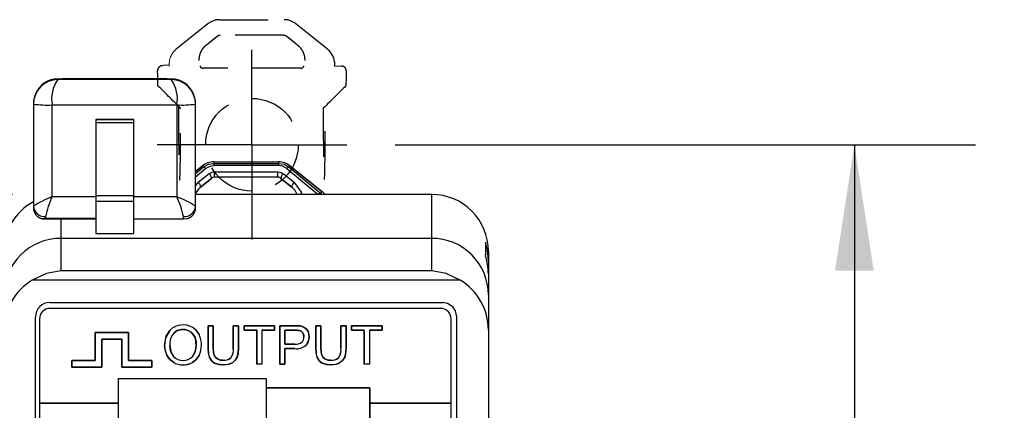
# Model space of a CAD drawing. Header units: millimetres. Extents: x 0 to 1397, y 0 to 1080.
# Tile 9 of 21: x 401 to 530, y 442 to 493. Entities that reach past the tile are written whole.
import ezdxf

# ---------------------------------------------------------------- set-up
doc = ezdxf.new("R2010")
doc.units = ezdxf.units.MM
doc.header["$LTSCALE"] = 5
doc.linetypes.add('CENTERX2', pattern=[20.32, 12.7, -2.54, 2.54, -2.54])
doc.linetypes.add('HIDDEN', pattern=[1.905, 1.27, -0.635])
doc.layers.add('CENTER', color=40, linetype='CENTERX2')
doc.layers.add('HIDDEN', color=102, linetype='HIDDEN')
doc.layers.add('DIMENSIONS', color=140, linetype='Continuous', lineweight=25)
doc.styles.add('SLDTEXTSTYLE0', font='TXT', dxfattribs={"width": 0.7})
doc.dimstyles.new('SLDDIMSTYLE0', dxfattribs={"dimtxt": 10.790039, "dimasz": 16.51, "dimexe": 0, "dimexo": 0.0625, "dimgap": 2.69751, "dimtad": 0, "dimtih": 1, "dimtoh": 1, "dimdec": 1, "dimlfac": 0.4, "dimrnd": 1e-09, "dimzin": 12, "dimdsep": 46, "dimtxsty": 'SLDTEXTSTYLE0', "dimsah": 1, "dimcen": 0.09, "dimadec": 0, "dimazin": 3, "dimtfac": 1, "dimtdec": 1, "dimtofl": 0, "dimtmove": 0, "dimatfit": 3, "dimfxl": 0, "dimfrac": 2, "dimtolj": 1, "dimtzin": 12, "dimarcsym": 0})

# ---------------------------------------------------------------- blocks, each defined once
blk = doc.blocks.new('_D')
at = {"layer": 'DIMENSIONS'}
for p, q in [((450.62, 476.33), (526.71, 476.33)), ((510.83, 476.33), (510.83, 361.16)), ((494.8, 341.59), (491.18, 341.59)), ((491.18, 341.59), (491.18, 324.44)), ((526.87, 341.59), (530.49, 341.59)), ((530.49, 341.59), (530.49, 324.44)), ((491.18, 324.44), (494.8, 324.44)), ((530.49, 324.44), (526.87, 324.44)), ((510.83, 206.85), (510.83, 322.03)), ((450.11, 206.85), (526.71, 206.85))]:
    blk.add_line(p, q, dxfattribs=at)
for points in [[(510.83, 476.33), (508.29, 459.82), (513.37, 459.82)], [(510.83, 206.85), (513.37, 223.36), (508.29, 223.36)]]:
    blk.add_solid(points, dxfattribs=at)
at = {"layer": 'DIMENSIONS', "char_height": 10.583, "attachment_point": 1, "style": 'SLDTEXTSTYLE0'}
for s, insert in [('107.8', (490.31, 357.65)), ('4.24', (494.8, 338.08))]:
    blk.add_mtext(s, dxfattribs=dict(at, insert=insert))
blk = doc.blocks.new('_D_1')
at = {"layer": 'DIMENSIONS'}
for p, q in [((400.43, 469.82), (318.66, 469.82)), ((334.53, 469.82), (334.53, 362.48)), ((318.5, 342.92), (314.88, 342.92)), ((314.88, 342.92), (314.88, 325.77)), ((350.57, 342.92), (354.19, 342.92)), ((354.19, 342.92), (354.19, 325.77)), ((314.88, 325.77), (318.5, 325.77)), ((354.19, 325.77), (350.57, 325.77)), ((334.53, 216.01), (334.53, 323.35)), ((400.43, 216.01), (318.66, 216.01))]:
    blk.add_line(p, q, dxfattribs=at)
for points in [[(334.53, 469.82), (331.99, 453.31), (337.07, 453.31)], [(334.53, 216.01), (337.07, 232.52), (331.99, 232.52)]]:
    blk.add_solid(points, dxfattribs=at)
at = {"layer": 'DIMENSIONS', "char_height": 10.583, "attachment_point": 1, "style": 'SLDTEXTSTYLE0'}
for s, insert in [('101.5', (314.01, 358.97)), ('4.00', (318.5, 339.41))]:
    blk.add_mtext(s, dxfattribs=dict(at, insert=insert))
blk = doc.blocks.new('SW_CENTERMARKSYMBOL_0')
at = {"layer": 'CENTER', "color": 0}
for p, q in [((0, 6.35), (0, 12.42)), ((0, 0), (0, 6.35)), ((-6.35, 0), (-12.42, 0)), ((0, 0), (-6.35, 0)), ((0, 0), (0, -6.35)), ((0, 0), (6.35, 0)), ((6.35, 0), (12.42, 0)), ((0, -6.35), (0, -12.42))]:
    blk.add_line(p, q, dxfattribs=at)

msp = doc.modelspace()

# ---------------------------------------------------------------- linework, layer by layer
at = {"color": 7, "linetype": 'Continuous', "lineweight": 18}
msp.add_line((421, 486.75), (420.17, 486.75), dxfattribs=at)
at = {"color": 102, "linetype": 'HIDDEN', "lineweight": 18}
msp.add_line((442.68, 486.63), (443.56, 486.63), dxfattribs=at)
for p, q in [((406.38, 484.86), (406.38, 484.97)), ((421.27, 484.86), (406.38, 484.86)), ((420.7, 484.97), (406.95, 484.97)), ((421.27, 484.97), (421.27, 484.86)), ((403.2, 481.72), (403.2, 481.65)), ((403.2, 481.65), (403.2, 468.29)), ((405.64, 481.55), (422.01, 481.55)), ((405.64, 469.52), (405.64, 481.55)), ((422.01, 481.55), (422.01, 469.52)), ((424.45, 481.65), (424.45, 481.72)), ((424.45, 468.29), (424.45, 481.65)), ((411.38, 479.64), (416.38, 479.64)), ((411.38, 479.64), (411.38, 479.22)), ((416.38, 479.64), (411.38, 479.64)), ((411.38, 479.64), (411.38, 479.64)), ((416.38, 479.22), (411.38, 479.22)), ((411.38, 479.22), (411.38, 469.7)), ((416.38, 479.22), (416.38, 479.64)), ((416.38, 479.64), (416.38, 479.64)), ((416.38, 469.7), (416.38, 479.22)), ((426.87, 474.08), (426.87, 473.89)), ((426.87, 474.08), (435.32, 474.08)), ((426.87, 474.08), (426.87, 474.08)), ((426.87, 474.08), (435.32, 474.08)), ((426.87, 473.89), (426.87, 473.61)), ((426.87, 473.89), (435.32, 473.89)), ((435.32, 474.08), (435.32, 473.89)), ((435.32, 474.08), (435.32, 474.08)), ((435.32, 473.89), (435.32, 473.61)), ((424.45, 472.83), (425.33, 473.54)), ((425.33, 473.54), (424.45, 472.83)), ((424.45, 472.56), (425.45, 473.39)), ((424.45, 472.13), (425.76, 473.22)), ((426.23, 472.54), (424.81, 471.38)), ((425.45, 473.39), (425.33, 473.54)), ((425.33, 473.54), (425.33, 473.54)), ((435.32, 473.61), (426.87, 473.61)), ((426.94, 472.79), (435.25, 472.79)), ((437.38, 471.38), (435.96, 472.54)), ((436.43, 473.22), (440.54, 469.83)), ((436.86, 473.54), (436.74, 473.39)), ((436.74, 473.39), (440.85, 470)), ((441.02, 470.21), (436.86, 473.54)), ((436.86, 473.54), (436.86, 473.54)), ((436.86, 473.54), (441.02, 470.21)), ((424.45, 470.94), (424.81, 471.38)), ((426.55, 471.93), (425.12, 470.77)), ((425.12, 470.77), (426.54, 471.93)), ((426.54, 471.93), (426.55, 471.93)), ((426.94, 472.07), (426.94, 472.07)), ((435.25, 472.07), (426.94, 472.07)), ((435.25, 472.07), (435.25, 472.07)), ((437.07, 470.77), (435.65, 471.93)), ((435.65, 471.93), (437.07, 470.77)), ((435.65, 471.93), (435.65, 471.93)), ((425.12, 470.77), (425.12, 470.77)), ((437.07, 470.77), (437.07, 470.77)), ((441.02, 470.21), (440.85, 470)), ((441.03, 469.82), (440.85, 470)), ((441.02, 470.21), (441.02, 470.21)), ((411.38, 469.52), (405.64, 469.52)), ((411.38, 469.7), (416.38, 469.7)), ((411.38, 469.7), (411.38, 468.91)), ((416.38, 468.91), (411.38, 468.91)), ((411.38, 468.91), (411.38, 464.71)), ((416.38, 468.91), (416.38, 469.7)), ((422.01, 469.52), (416.38, 469.52)), ((416.38, 464.71), (416.38, 468.91)), ((455.41, 469.82), (424.45, 469.82)), ((455.41, 464.07), (455.41, 469.82)), ((403.2, 468.29), (403.2, 468.08)), ((424.45, 468.08), (424.45, 468.29)), ((404.35, 466.64), (411.38, 466.64)), ((404.79, 466.91), (404.79, 466.7)), ((404.79, 466.7), (411.38, 466.7)), ((406.78, 466.64), (406.78, 464.07)), ((422.86, 466.58), (416.38, 466.58)), ((422.86, 466.58), (422.86, 466.91)), ((423.28, 466.64), (422.86, 466.58)), ((406.78, 464.07), (406.78, 459.83)), ((455.41, 464.07), (406.78, 464.07)), ((411.38, 464.71), (416.38, 464.71)), ((455.41, 459.83), (455.41, 464.07)), ((462.45, 463.55), (462.45, 461.85)), ((462.85, 462.38), (462.85, 461.14)), ((462.85, 461.14), (462.85, 459.44)), ((455.41, 459.83), (406.78, 459.83)), ((459.15, 458.61), (403.04, 458.61)), ((462.85, 459.44), (462.85, 456.66)), ((462.85, 456.66), (462.85, 452.05)), ((405.33, 455.66), (456.86, 455.66)), ((456.59, 454.9), (405.36, 454.9)), ((403.46, 232.11), (403.46, 453.79)), ((403.99, 453.52), (403.99, 442.5)), ((457.96, 442.5), (457.96, 453.52)), ((458.73, 232.11), (458.73, 453.79)), ((426.1, 452.63), (426.77, 452.63)), ((426.1, 449.72), (426.1, 452.63)), ((426.1, 452.63), (426.1, 449.72)), ((426.77, 452.63), (426.1, 452.63)), ((426.77, 452.63), (426.77, 449.72)), ((426.77, 449.72), (426.77, 452.63)), ((429.4, 452.63), (430.07, 452.63)), ((429.4, 449.72), (429.4, 452.63)), ((429.4, 452.63), (429.4, 449.72)), ((430.07, 452.63), (429.4, 452.63)), ((430.07, 452.63), (430.07, 449.72)), ((430.07, 449.72), (430.07, 452.63)), ((430.81, 452.63), (434.81, 452.63)), ((430.81, 452.04), (430.81, 452.63)), ((430.81, 452.63), (430.81, 452.04)), ((434.81, 452.63), (430.81, 452.63)), ((432.47, 452.04), (430.81, 452.04)), ((430.81, 452.04), (432.47, 452.04)), ((432.47, 447.58), (432.47, 452.04)), ((432.47, 452.04), (432.47, 447.58)), ((434.81, 452.04), (433.14, 452.04)), ((433.14, 452.04), (433.14, 447.58)), ((433.14, 452.04), (433.14, 447.58)), ((433.14, 452.04), (434.81, 452.04)), ((434.81, 452.63), (434.81, 452.04)), ((434.81, 452.04), (434.81, 452.63)), ((435.49, 452.63), (435.49, 447.58)), ((437.4, 452.63), (435.49, 452.63)), ((435.49, 452.63), (437.4, 452.63)), ((435.49, 447.58), (435.49, 452.63)), ((436.16, 452.04), (436.16, 450.23)), ((437.45, 452.04), (436.16, 452.04)), ((436.16, 452.04), (437.45, 452.04)), ((436.16, 450.23), (436.16, 452.04)), ((440.21, 452.63), (440.21, 449.72)), ((440.88, 452.63), (440.21, 452.63)), ((440.21, 452.63), (440.88, 452.63)), ((440.21, 449.72), (440.21, 452.63)), ((440.88, 449.72), (440.88, 452.63)), ((440.88, 452.63), (440.88, 449.72)), ((443.51, 452.63), (443.51, 449.72)), ((444.18, 452.63), (443.51, 452.63)), ((443.51, 452.63), (444.18, 452.63)), ((443.51, 449.72), (443.51, 452.63)), ((444.18, 449.72), (444.18, 452.63)), ((444.18, 452.63), (444.18, 449.72)), ((444.92, 452.63), (448.92, 452.63)), ((444.92, 452.04), (444.92, 452.63)), ((444.92, 452.63), (444.92, 452.04)), ((448.92, 452.63), (444.92, 452.63)), ((446.58, 452.04), (444.92, 452.04)), ((444.92, 452.04), (446.58, 452.04)), ((446.58, 447.58), (446.58, 452.04)), ((446.58, 452.04), (446.58, 447.58)), ((448.92, 452.04), (447.25, 452.04)), ((447.25, 452.04), (447.25, 447.58)), ((447.25, 452.04), (448.92, 452.04)), ((447.25, 452.04), (447.25, 447.58)), ((448.92, 452.63), (448.92, 452.04)), ((448.92, 452.04), (448.92, 452.63)), ((462.85, 452.05), (462.85, 233.78)), ((411.29, 451.74), (411.29, 448.07)), ((415.66, 451.74), (411.29, 451.74)), ((411.29, 451.74), (415.66, 451.74)), ((411.29, 448.07), (411.29, 451.74)), ((412.17, 447.19), (412.17, 450.86)), ((412.17, 450.86), (414.78, 450.86)), ((412.17, 450.86), (412.17, 447.19)), ((414.78, 450.86), (412.17, 450.86)), ((414.78, 450.86), (414.78, 447.19)), ((414.78, 447.19), (414.78, 450.86)), ((415.66, 448.07), (415.66, 451.74)), ((415.66, 451.74), (415.66, 448.07)), ((436.16, 450.23), (437.47, 450.23)), ((437.47, 450.23), (436.16, 450.23)), ((436.16, 449.64), (437.46, 449.64)), ((436.16, 447.58), (436.16, 449.64)), ((436.16, 449.64), (436.16, 447.58)), ((437.46, 449.64), (436.16, 449.64)), ((408.24, 448.07), (408.24, 447.19)), ((411.29, 448.07), (408.24, 448.07)), ((408.24, 448.07), (411.29, 448.07)), ((408.24, 447.19), (408.24, 448.07)), ((418.71, 448.07), (415.66, 448.07)), ((415.66, 448.07), (418.71, 448.07)), ((418.71, 447.19), (418.71, 448.07)), ((418.71, 448.07), (418.71, 447.19)), ((408.24, 447.19), (412.17, 447.19)), ((412.17, 447.19), (408.24, 447.19)), ((414.78, 447.19), (418.71, 447.19)), ((418.71, 447.19), (414.78, 447.19)), ((433.14, 447.58), (432.47, 447.58)), ((433.14, 447.58), (432.47, 447.58)), ((435.49, 447.58), (436.16, 447.58)), ((436.16, 447.58), (435.49, 447.58)), ((447.25, 447.58), (446.58, 447.58)), ((447.25, 447.58), (446.58, 447.58)), ((414.35, 445.72), (433.73, 445.72)), ((414.35, 442.5), (414.35, 445.72)), ((433.73, 445.72), (433.73, 444.48)), ((433.73, 444.48), (433.73, 241.04)), ((447.32, 444.48), (433.73, 444.48)), ((433.73, 444.48), (447.32, 444.48)), ((447.32, 241.04), (447.32, 444.48)), ((447.32, 444.48), (447.32, 442.5)), ((403.99, 442.5), (414.35, 442.5)), ((403.99, 442.5), (403.99, 393.47)), ((414.35, 442.5), (403.99, 442.5)), ((414.35, 393.47), (414.35, 442.5)), ((457.96, 442.5), (447.32, 442.5)), ((447.32, 442.5), (447.32, 395.48)), ((447.32, 442.5), (457.96, 442.5)), ((457.96, 395.48), (457.96, 442.5))]:
    msp.add_line(p, q)
at = {"flags": 128}
for points in [[(406.38, 484.97), (406.7, 484.97), (406.95, 484.97)], [(420.7, 484.97), (421.02, 484.97), (421.27, 484.97)], [(425.45, 473.39), (426.13, 473.77), (426.87, 473.89)], [(435.32, 473.89), (436.06, 473.77), (436.74, 473.39)], [(425.76, 473.22), (426.35, 473.53), (426.87, 473.61)], [(426.23, 472.54), (426.61, 472.74), (426.94, 472.79)], [(435.25, 472.79), (435.67, 472.71), (435.96, 472.54)], [(436.43, 473.22), (435.84, 473.53), (435.32, 473.61)], [(437.38, 471.38), (438.3, 470.13), (438.36, 469.82)], [(404.79, 466.7), (404.78, 466.7), (404.37, 466.64)], [(462.85, 461.14), (462.72, 462.51), (462.45, 463.55)], [(406.78, 459.83), (404.89, 459.45), (403.04, 458.61)], [(459.15, 458.61), (457.3, 459.45), (455.41, 459.83)], [(458.18, 455.11), (457.49, 455.55), (456.86, 455.66)], [(458.73, 453.79), (458.55, 454.59), (458.18, 455.11)], [(420.4, 450.04), (420.61, 451.28), (421.07, 452.01)], [(421.07, 452.01), (420.53, 451.04), (420.4, 450.04)], [(421.6, 451.66), (422.06, 451.98), (422.59, 452.14), (423.06, 452.13), (423.49, 452.02), (423.86, 451.79), (424.16, 451.47), (424.38, 451.07), (424.47, 450.75), (424.53, 450.4), (424.54, 449.99), (424.4, 449.2), (424.05, 448.6)], [(424.05, 448.6), (424.4, 449.2), (424.54, 449.99), (424.5, 450.58), (424.38, 451.07), (424.16, 451.47), (423.86, 451.79), (423.49, 452.02), (423.06, 452.13), (422.59, 452.14), (422.06, 451.98), (421.6, 451.66)], [(424.08, 452.39), (424.62, 451.93), (424.93, 451.46)], [(424.93, 451.46), (424.52, 452.04), (424.08, 452.39)], [(438.17, 452.59), (437.8, 452.63), (437.4, 452.63)], [(437.4, 452.63), (437.89, 452.62), (438.17, 452.59)], [(438.08, 451.99), (437.8, 452.03), (437.45, 452.04)], [(437.45, 452.04), (437.87, 452.02), (438.08, 451.99)], [(438.5, 451.7), (438.29, 451.9), (438.08, 451.99)], [(438.08, 451.99), (438.34, 451.86), (438.5, 451.7)], [(438.79, 452.35), (438.47, 452.51), (438.17, 452.59)], [(438.17, 452.59), (438.55, 452.48), (438.79, 452.35)], [(439.2, 451.86), (438.99, 452.17), (438.79, 452.35)], [(438.79, 452.35), (439.04, 452.11), (439.2, 451.86)], [(439.35, 451.17), (439.3, 451.57), (439.2, 451.86)], [(439.2, 451.86), (439.32, 451.49), (439.35, 451.17)], [(438.66, 451.15), (438.61, 451.48), (438.5, 451.7)], [(438.5, 451.7), (438.63, 451.41), (438.66, 451.15)], [(438.94, 450.08), (439.27, 450.65), (439.35, 451.17)], [(439.35, 451.17), (439.22, 450.51), (438.94, 450.08)], [(420.69, 448.78), (420.45, 449.47), (420.4, 450.04)], [(420.4, 450.04), (420.49, 449.32), (420.69, 448.78)], [(421.58, 448.6), (421.18, 449.3), (421.09, 450.03)], [(421.09, 450.03), (421.24, 449.13), (421.58, 448.6)], [(426.29, 448.45), (426.14, 449.08), (426.1, 449.72)], [(426.1, 449.72), (426.16, 448.92), (426.29, 448.45)], [(426.77, 449.72), (426.81, 449.09), (426.89, 448.75)], [(426.89, 448.75), (426.79, 449.21), (426.77, 449.72)], [(430.07, 449.72), (430.02, 448.96), (429.9, 448.51)], [(429.9, 448.51), (430.04, 449.11), (430.07, 449.72)], [(440.21, 449.72), (440.27, 448.92), (440.4, 448.45)], [(440.4, 448.45), (440.25, 449.08), (440.21, 449.72)], [(441, 448.75), (440.9, 449.21), (440.88, 449.72)], [(440.88, 449.72), (440.92, 449.09), (441, 448.75)], [(444.01, 448.51), (444.15, 449.11), (444.18, 449.72)], [(444.18, 449.72), (444.13, 448.96), (444.01, 448.51)], [(421.54, 447.84), (420.99, 448.31), (420.69, 448.78)], [(420.69, 448.78), (421.1, 448.19), (421.54, 447.84)], [(424.92, 448.73), (424.49, 448.14), (424.04, 447.81)], [(424.04, 447.81), (424.59, 448.25), (424.92, 448.73)], [(426.94, 447.74), (426.51, 448.08), (426.29, 448.45)], [(426.29, 448.45), (426.59, 448), (426.94, 447.74)], [(426.89, 448.75), (427.08, 448.45), (427.31, 448.27)], [(427.31, 448.27), (427.03, 448.5), (426.89, 448.75)], [(427.31, 448.27), (427.69, 448.13), (428.04, 448.1)], [(428.04, 448.1), (427.6, 448.15), (427.31, 448.27)], [(429.9, 448.51), (429.62, 448.06), (429.28, 447.78)], [(429.28, 447.78), (429.69, 448.15), (429.9, 448.51)], [(440.4, 448.45), (440.7, 448), (441.05, 447.74)], [(441.05, 447.74), (440.62, 448.08), (440.4, 448.45)], [(441.42, 448.27), (441.14, 448.5), (441, 448.75)], [(441, 448.75), (441.19, 448.45), (441.42, 448.27)], [(442.15, 448.1), (441.71, 448.15), (441.42, 448.27)], [(441.42, 448.27), (441.8, 448.13), (442.15, 448.1)], [(443.39, 447.78), (443.8, 448.15), (444.01, 448.51)], [(444.01, 448.51), (443.73, 448.06), (443.39, 447.78)], [(428.1, 447.5), (427.38, 447.57), (426.94, 447.74)], [(426.94, 447.74), (427.52, 447.55), (428.1, 447.5)], [(429.28, 447.78), (428.69, 447.55), (428.1, 447.5)], [(428.1, 447.5), (428.83, 447.59), (429.28, 447.78)], [(441.05, 447.74), (441.63, 447.55), (442.21, 447.5)], [(442.21, 447.5), (441.49, 447.57), (441.05, 447.74)], [(442.21, 447.5), (442.94, 447.59), (443.39, 447.78)], [(443.39, 447.78), (442.8, 447.55), (442.21, 447.5)]]:
    msp.add_lwpolyline(points, dxfattribs=at)
at = {"color": 102, "linetype": 'HIDDEN', "lineweight": 18}
msp.add_arc((423.47, 486.9), 2.48, 128.6822, 186.3242, dxfattribs=at)
for centre, radius, start, end in [((406.42, 481.64), 3.22, 90.7672, 179.8456), ((406.4, 481.78), 3.18, 90.4533, 156.0959), ((410.03, 482.31), 4.45, 145.0614, 189.8203), ((421.25, 481.78), 3.18, 23.9063, 89.546), ((417.62, 482.31), 4.45, 350.1821, 34.9362), ((421.23, 481.64), 3.22, 0.1464, 89.2408), ((406.49, 481.72), 3.29, 155.7578, 179.987), ((421.16, 481.72), 3.29, 0.0247, 24.2511), ((405.03, 496.28), 14.75, 262.875, 272.3641), ((422.72, 493.91), 12.38, 266.7257, 278.0352), ((426.87, 471.6), 2.48, 90, 128.6822), ((426.87, 471.6), 2.48, 90, 128.6822), ((435.32, 471.6), 2.48, 51.3178, 90), ((435.32, 471.6), 2.48, 51.3178, 90), ((425.44, 473), 0.39, 34.1742, 88.474), ((425.81, 471.94), 0.73, 359.4292, 55.2585), ((263.09, 472.94), 163.85, 359.6972, 359.9487), ((337.2, 472.13), 98.05, 359.967, 0.3872), ((436.38, 471.94), 0.732, 124.666, 180.3881), ((436.75, 473), 0.39, 91.526, 145.8258), ((424.39, 470.78), 0.732, 359.642, 55.3496), ((426.94, 471.45), 0.622, 90.0507, 129.6391), ((435.25, 471.45), 0.622, 50.3298, 89.9376), ((437.8, 470.78), 0.732, 124.6518, 180.3593), ((426.4, 469.05), 2.15, 126.6666, 158.914), ((435.78, 469.04), 2.16, 21.182, 53.2299), ((440.86, 469.61), 0.39, 91.526, 145.8258), ((439.47, 468.28), 2.48, 38.4665, 51.3178), ((439.47, 468.28), 2.48, 38.4752, 51.3178), ((406.58, 462.46), 7.23, 117.8387, 180.6309), ((413.9, 450.22), 21, 113.1747, 120.636), ((416.75, 464.46), 12.21, 155.517, 168.4349), ((415.51, 453.7), 17.11, 58.5136, 67.6757), ((410.78, 464.43), 12.33, 11.6295, 24.4187), ((455.41, 462.38), 7.44, 359.9873, 89.9853), ((404.69, 468.4), 1.49, 184.3883, 273.8011), ((404.66, 468.07), 1.46, 179.5903, 258.4889), ((422.96, 468.4), 1.49, 266.1989, 355.6117), ((422.99, 468.07), 1.46, 281.5356, 0.3851), ((406.77, 456.65), 7.42, 89.8868, 179.8688), ((455.43, 456.65), 7.42, 0.1137, 90.1307), ((455.42, 459.44), 7.42, 0.0004, 18.8763), ((406.96, 452.08), 7.61, 120.9369, 180.1817), ((455.24, 452.08), 7.6, 359.7797, 59.1018), ((405.32, 453.8), 1.85, 134.8329, 180.2569), ((405.36, 453.52), 1.37, 89.9673, 180.0327), ((405.32, 453.81), 1.85, 89.7659, 135.1443), ((456.59, 453.52), 1.37, 359.9673, 90.0327), ((422.82, 450.27), 2.47, 59.2689, 135.0458), ((422.82, 450.27), 2.47, 59.3092, 135.0055), ((423.09, 450.3), 2.02, 137.5224, 187.5833), ((423.18, 450.27), 2.11, 138.6463, 186.4593), ((422.03, 450.11), 3.2, 334.4317, 24.9176), ((422.04, 450.11), 3.19, 334.3786, 24.9707), ((437.81, 451.1), 0.848, 312.5984, 3.6985), ((437.79, 451.11), 0.875, 313.4416, 2.8553), ((427.6, 449.48), 1.82, 324.9738, 7.6052), ((427.73, 449.45), 1.7, 323.3657, 9.2133), ((437.73, 451.4), 1.79, 261.1112, 312.4095), ((437.7, 451.5), 1.88, 262.5122, 311.0084), ((437.63, 451.48), 1.26, 262.4677, 306.9138), ((437.61, 451.55), 1.33, 263.6794, 305.7021), ((441.84, 449.45), 1.7, 323.3657, 9.2133), ((441.71, 449.48), 1.82, 324.9738, 7.6052), ((422.81, 449.75), 1.69, 223.1967, 317.0427), ((422.81, 449.75), 1.69, 223.1904, 317.049), ((428.21, 449.38), 1.29, 262.3039, 312.9809), ((428.19, 449.44), 1.34, 263.438, 311.8468), ((442.3, 449.44), 1.34, 263.438, 311.8468), ((442.32, 449.38), 1.29, 262.3039, 312.9809), ((422.82, 450.04), 2.54, 239.7489, 298.7517), ((422.82, 450.02), 2.53, 239.5655, 298.9351)]:
    msp.add_arc(centre, radius, start, end)
at = {"layer": 'HIDDEN'}
for p, q in [((426.08, 492.16), (421.92, 488.84)), ((427.62, 492.71), (436.07, 492.71)), ((441.77, 488.84), (437.61, 492.16)), ((436, 490.69), (427.69, 490.69)), ((425.87, 489.4), (427.29, 490.55)), ((436.4, 490.55), (437.82, 489.4)), ((438.22, 486.35), (425.47, 486.35))]:
    msp.add_line(p, q, dxfattribs=at)
msp.add_circle((431.85, 476.33), 6.07, dxfattribs=at)
for centre, start, end in [((427.62, 490.23), 90, 128.6822), ((436.07, 490.23), 51.3178, 90.0001), ((440.22, 486.9), 353.6758, 51.3178)]:
    msp.add_arc(centre, 2.48, start, end, dxfattribs=at)
for centre, major_axis, ratio, start_param, end_param in [((419.42, 479.18), (0, 7.5), 0.017455, 5.418634, 5.85341), ((444.27, 479.18), (0, 7.5), 0.017455, 0.429775, 0.864551), ((424.24, 479.18), (-7.5, 7.5), 0.012341, 4.960629, 5.40629), ((439.45, 479.18), (-7.5, -7.5), 0.012341, 4.018488, 4.464149), ((422.36, 479.18), (0, 7.5), 0.017455, 1.27555, 4.972973), ((441.33, 479.18), (0, 7.5), 0.017455, 1.310213, 5.007635)]:
    msp.add_ellipse(centre, major_axis=major_axis, ratio=ratio, start_param=start_param, end_param=end_param, dxfattribs=at)
for points, knots in [([(427.3, 490.56), (427.3, 490.56), (427.31, 490.57), (427.33, 490.58), (427.37, 490.61), (427.4, 490.63), (427.44, 490.64), (427.45, 490.65), (427.48, 490.66), (427.51, 490.67), (427.54, 490.68), (427.57, 490.68), (427.6, 490.69), (427.63, 490.69), (427.64, 490.69), (427.66, 490.69), (427.68, 490.69), (427.69, 490.69)], [0, 0, 0, 0, 0.058274, 0.113117, 0.164629, 0.380866, 0.418742, 0.45277, 0.483175, 0.616931, 0.667206, 0.719506, 0.820397, 0.860588, 0.903885, 0.950334, 1, 1, 1, 1]), ([(436, 490.69), (436.01, 490.69), (436.03, 490.69), (436.05, 490.69), (436.08, 490.69), (436.12, 490.68), (436.16, 490.67), (436.2, 490.66), (436.22, 490.65), (436.26, 490.64), (436.3, 490.62), (436.34, 490.59), (436.36, 490.58), (436.38, 490.57), (436.39, 490.56), (436.4, 490.55)], [0, 0, 0, 0, 0.047554, 0.092163, 0.172769, 0.272633, 0.34036, 0.458199, 0.517241, 0.547647, 0.742365, 0.835676, 0.88712, 0.941865, 1, 1, 1, 1]), ([(424.93, 487.38), (424.93, 487.39), (424.93, 487.41), (424.93, 487.46), (424.93, 487.59), (424.95, 487.79), (424.99, 488.01), (425.05, 488.2), (425.1, 488.34), (425.15, 488.46), (425.21, 488.59), (425.31, 488.76), (425.44, 488.96), (425.59, 489.14), (425.7, 489.24), (425.77, 489.31), (425.8, 489.34), (425.84, 489.37), (425.86, 489.39), (425.87, 489.4)], [0, 0, 0, 0, 0.013403, 0.032377, 0.068682, 0.180405, 0.306217, 0.361641, 0.444955, 0.498399, 0.53608, 0.630044, 0.750613, 0.848621, 0.921766, 0.940717, 0.960068, 0.979827, 1, 1, 1, 1]), ([(437.82, 489.4), (437.83, 489.39), (437.86, 489.37), (437.89, 489.33), (437.98, 489.25), (438.14, 489.1), (438.32, 488.86), (438.45, 488.64), (438.54, 488.45), (438.6, 488.32), (438.66, 488.15), (438.71, 487.96), (438.75, 487.74), (438.76, 487.58), (438.76, 487.5), (438.76, 487.45), (438.77, 487.41), (438.76, 487.39), (438.76, 487.38)], [0, 0, 0, 0, 0.02142, 0.042431, 0.063033, 0.166401, 0.321369, 0.448985, 0.48662, 0.597742, 0.633874, 0.723865, 0.85641, 0.927909, 0.946567, 0.965825, 0.985683, 1, 1, 1, 1]), ([(420.1, 486.67), (419.93, 486.67), (419.77, 486.6), (419.54, 486.37), (419.47, 486.21), (419.47, 486.05)], [0, 0, 0, 0, 0.5, 0.5, 1, 1, 1, 1]), ([(425.06, 486.67), (425.05, 486.66), (425.05, 486.65), (425.05, 486.61), (425.07, 486.56), (425.11, 486.51), (425.15, 486.46), (425.2, 486.42), (425.25, 486.4), (425.3, 486.37), (425.38, 486.35), (425.44, 486.35), (425.47, 486.35)], [0, 0, 0, 0, 0.174307, 0.340195, 0.498374, 0.632762, 0.749186, 0.802918, 0.849578, 0.911059, 0.959213, 1, 1, 1, 1]), ([(438.22, 486.35), (438.24, 486.35), (438.28, 486.35), (438.34, 486.36), (438.4, 486.38), (438.45, 486.4), (438.49, 486.42), (438.54, 486.46), (438.58, 486.51), (438.63, 486.57), (438.65, 486.64), (438.64, 486.66), (438.63, 486.67)], [0, 0, 0, 0, 0.029388, 0.061527, 0.099311, 0.144563, 0.194524, 0.252524, 0.368412, 0.50212, 0.741965, 1, 1, 1, 1]), ([(444.22, 486.04), (444.22, 486.08), (444.21, 486.15), (444.17, 486.26), (444.12, 486.35), (444.05, 486.44), (443.97, 486.51), (443.88, 486.56), (443.81, 486.59), (443.74, 486.61), (443.68, 486.62), (443.62, 486.63), (443.58, 486.63), (443.56, 486.63)], [0, 0, 0, 0, 0.114164, 0.235102, 0.363258, 0.499006, 0.629306, 0.749876, 0.828795, 0.892203, 0.940653, 0.975418, 1, 1, 1, 1])]:
    msp.add_open_spline(points, degree=3, knots=knots, dxfattribs=at)

# ---------------------------------------------------------------- block references
at = {"layer": 'CENTER'}
msp.add_blockref('SW_CENTERMARKSYMBOL_0', (431.85, 476.33), dxfattribs=at)

# ---------------------------------------------------------------- dimensions: what is measured, and where the dimension line sits
at = {"layer": 'DIMENSIONS'}
for base, p1, p2, picture, middle in [((510.83, 476.33), (443.76, 206.85), (444.27, 476.33), '_D', (510.83, 341.59)), ((334.53, 216.01), (406.78, 469.82), (406.78, 216.01), '_D_1', (334.53, 342.92))]:
    dim = msp.add_linear_dim(base=base, p1=p1, p2=p2, angle=90, dimstyle='SLDDIMSTYLE0', dxfattribs=at)
    dim.commit()
    dim.dimension.update_dxf_attribs({"geometry": picture, "text_midpoint": middle, "dimtype": 160})

doc.saveas('drawing.dxf')
